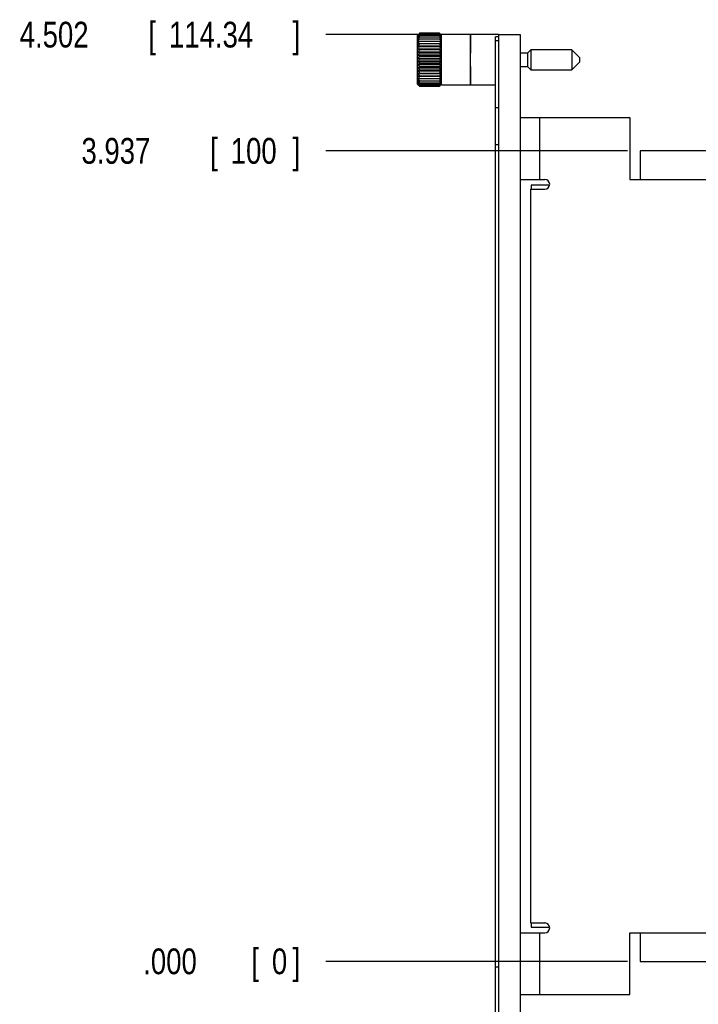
# Model space of a CAD drawing. Header units: inches. Extents: x 0 to 34, y 0 to 22.
# Tile 20 of 59: x 10.6 to 13.9, y 6.3 to 11.1. Entities that reach past the tile are written whole.
import ezdxf

# ---------------------------------------------------------------- set-up
doc = ezdxf.new("R2010")
doc.units = ezdxf.units.IN
doc.header["$LTSCALE"] = 1.87
doc.header["$MEASUREMENT"] = 0
doc.layers.get('0').update_dxf_attribs({"linetype": 'CONTINUOUS'})
doc.layers.add('DATUMCURVES', color=7, linetype='CONTINUOUS')
doc.layers.add('DIMENSIONS', color=7, linetype='CONTINUOUS')
doc.styles.get("Standard").update_dxf_attribs({"font": 'txt', "width": 0.8})
doc.dimstyles.new('DIMSTYLE_1', dxfattribs={"dimtxt": 0.125, "dimasz": 0.18, "dimexe": 0.18, "dimexo": 0.0625, "dimgap": 0.09, "dimtad": 0, "dimtih": 1, "dimtoh": 1, "dimdec": 3, "dimzin": 4, "dimdsep": 46, "dimtxsty": 'STANDARD', "dimblk": '_FILLED', "dimblk1": '_FILLED', "dimblk2": '_FILLED', "dimcen": 0.09, "dimadec": 0, "dimazin": 0, "dimtp": 0.001, "dimtm": 0.001, "dimtfac": 1, "dimtdec": 3, "dimtofl": 0, "dimtmove": 0, "dimatfit": 3, "dimldrblk": '_FILLED', "dimfxl": 1, "dimtolj": 1, "dimtzin": 4, "dimarcsym": 0})

# ---------------------------------------------------------------- blocks, each defined once
blk = doc.blocks.new('*D0')
at = {"layer": 'DIMENSIONS', "color": 2, "linetype": 'CONTINUOUS'}
blk.add_line((13.5561, 10.4375), (12.092, 10.4375), dxfattribs=at)
at = {"layer": 'DIMENSIONS', "color": 2, "linetype": 'CONTINUOUS', "width": 0.8}
for s, p in [('3.937', (10.9045, 10.375)), ('[', (11.5295, 10.375)), ('100', (11.6295, 10.375)), (']', (11.9295, 10.375))]:
    blk.add_text(s, height=0.125, dxfattribs=at).set_placement(p)
blk = doc.blocks.new('_FILLED')
at = {"color": 0, "linetype": 'BYBLOCK'}
blk.add_solid([(0, 0), (-1, 0.174), (-1, -0.174)], dxfattribs=at)
blk = doc.blocks.new('*D1')
at = {"layer": 'DIMENSIONS', "color": 2, "linetype": 'CONTINUOUS'}
blk.add_line((13.5561, 6.5005), (12.092, 6.5005), dxfattribs=at)
at = {"layer": 'DIMENSIONS', "color": 2, "linetype": 'CONTINUOUS', "width": 0.8}
for s, p in [('.000', (11.2045, 6.438)), ('[', (11.7295, 6.438)), ('0', (11.8295, 6.438)), (']', (11.9295, 6.438))]:
    blk.add_text(s, height=0.125, dxfattribs=at).set_placement(p)
blk = doc.blocks.new('*D2')
at = {"layer": 'DIMENSIONS', "color": 2, "linetype": 'CONTINUOUS'}
blk.add_line((19.4346, 6.517), (19.4346, 5.303), dxfattribs=at)
at = {"layer": 'DIMENSIONS', "color": 2, "linetype": 'CONTINUOUS', "width": 0.8}
for s, p in [(']', (19.4971, 5.1405)), ('165.22', (19.4971, 4.5405)), ('[', (19.4971, 4.4405)), ('6.505', (19.4971, 3.8155))]:
    blk.add_text(s, height=0.125, rotation=90, dxfattribs=at).set_placement(p)
blk = doc.blocks.new('*D4')
at = {"layer": 'DIMENSIONS', "color": 2, "linetype": 'CONTINUOUS'}
blk.add_line((12.8673, 5.9358), (12.092, 5.9358), dxfattribs=at)
at = {"layer": 'DIMENSIONS', "color": 2, "linetype": 'CONTINUOUS', "width": 0.8}
for s, p in [('-0', (10.6045, 5.8733)), ('.565', (10.8045, 5.8733)), ('[', (11.3295, 5.8733)), ('14.34', (11.4295, 5.8733)), (']', (11.9295, 5.8733))]:
    blk.add_text(s, height=0.125, dxfattribs=at).set_placement(p)
blk = doc.blocks.new('*D5')
at = {"layer": 'DIMENSIONS', "color": 2, "linetype": 'CONTINUOUS'}
blk.add_line((12.8673, 11.0021), (12.092, 11.0021), dxfattribs=at)
at = {"layer": 'DIMENSIONS', "color": 2, "linetype": 'CONTINUOUS', "width": 0.8}
for s, p in [('4.502', (10.6045, 10.9396)), ('[', (11.2295, 10.9396)), ('114.34', (11.3295, 10.9396)), (']', (11.9295, 10.9396))]:
    blk.add_text(s, height=0.125, dxfattribs=at).set_placement(p)

msp = doc.modelspace()

# ---------------------------------------------------------------- linework, layer by layer
at = {"color": 7, "linetype": 'CONTINUOUS'}
for p, q in [((12.5389, 11.0009), (12.536, 10.9981)), ((12.6434, 11.0087), (12.5467, 11.0087)), ((12.5467, 11.0076), (12.6434, 11.0076)), ((12.5467, 11.0043), (12.6434, 11.0043)), ((12.644, 11.0082), (12.6434, 11.0087)), ((12.6538, 10.9983), (12.6512, 11.0009)), ((12.6538, 10.7575), (12.6538, 11.0025)), ((12.9298, 11.0025), (12.6538, 11.0025)), ((12.9298, 11.0021), (12.9298, 5.9358)), ((12.9298, 11.0021), (13.0348, 11.0021)), ((13.0348, 11.0021), (13.0348, 5.9358)), ((12.536, 10.7619), (12.536, 10.9981)), ((12.539, 10.971), (12.6511, 10.971)), ((12.539, 10.9598), (12.6511, 10.9598)), ((12.5467, 10.9989), (12.6434, 10.9989)), ((12.5467, 10.9915), (12.6434, 10.9915)), ((12.5467, 10.9821), (12.6434, 10.9821)), ((12.5467, 10.9583), (12.6434, 10.9583)), ((12.9148, 5.9457), (12.9148, 10.992)), ((12.9298, 10.992), (12.9148, 10.992)), ((12.9298, 10.972), (12.9148, 10.972)), ((12.539, 10.9472), (12.6511, 10.9472)), ((12.539, 10.9335), (12.6511, 10.9335)), ((12.539, 10.9189), (12.6511, 10.9189)), ((12.5467, 10.9443), (12.6434, 10.9443)), ((12.5467, 10.9292), (12.6434, 10.9292)), ((12.5467, 10.9133), (12.6434, 10.9133)), ((13.071, 10.9127), (13.0348, 10.9127)), ((13.0871, 10.9288), (13.071, 10.9127)), ((13.071, 10.9127), (13.071, 10.8473)), ((13.0871, 10.9288), (13.0871, 10.8312)), ((13.2859, 10.9288), (13.0871, 10.9288)), ((13.2859, 10.9288), (13.2859, 10.8312)), ((13.3233, 10.8914), (13.2859, 10.9288)), ((12.539, 10.9036), (12.6511, 10.9036)), ((12.539, 10.8879), (12.6511, 10.8879)), ((12.539, 10.8721), (12.6511, 10.8721)), ((12.5467, 10.8968), (12.6434, 10.8968)), ((12.5467, 10.88), (12.6434, 10.88)), ((12.5467, 10.8632), (12.6434, 10.8632)), ((13.2859, 10.8312), (13.3233, 10.8686)), ((13.3233, 10.8914), (13.3233, 10.8686)), ((12.539, 10.8564), (12.6511, 10.8564)), ((12.539, 10.8411), (12.6511, 10.8411)), ((12.539, 10.8264), (12.6511, 10.8264)), ((12.539, 10.8127), (12.6511, 10.8127)), ((12.5467, 10.8467), (12.6434, 10.8467)), ((12.5467, 10.8307), (12.6434, 10.8307)), ((12.5467, 10.8156), (12.6434, 10.8156)), ((13.0348, 10.8473), (13.071, 10.8473)), ((13.071, 10.8473), (13.0871, 10.8312)), ((13.0871, 10.8312), (13.2859, 10.8312)), ((12.536, 10.7619), (12.5389, 10.759)), ((12.539, 10.8001), (12.6511, 10.8001)), ((12.539, 10.7889), (12.6511, 10.7889)), ((12.5467, 10.8016), (12.6434, 10.8016)), ((12.5467, 10.7778), (12.6434, 10.7778)), ((12.5467, 10.7685), (12.6434, 10.7685)), ((12.6512, 10.759), (12.6538, 10.7617)), ((12.5461, 10.7518), (12.5467, 10.7512)), ((12.5467, 10.761), (12.6434, 10.761)), ((12.5467, 10.7556), (12.6434, 10.7556)), ((12.5467, 10.7523), (12.6434, 10.7523)), ((12.5467, 10.7512), (12.6434, 10.7512)), ((12.6538, 10.7575), (12.9148, 10.7575)), ((12.9298, 10.646), (12.9148, 10.646)), ((13.0348, 10.599), (13.5678, 10.599)), ((13.1308, 10.299), (13.1308, 10.599)), ((13.5678, 10.599), (13.5678, 10.299)), ((12.9298, 10.466), (12.9148, 10.466)), ((13.6186, 10.4375), (13.6186, 10.299)), ((19.3556, 10.4375), (13.6186, 10.4375)), ((13.035, 10.299), (13.1548, 10.299)), ((13.5678, 10.299), (14.4678, 10.299)), ((13.0848, 10.251), (13.0848, 6.687)), ((13.0848, 10.251), (13.1548, 10.251)), ((13.0882, 10.2715), (13.0882, 10.251)), ((13.1781, 10.2715), (13.0882, 10.2715)), ((13.0848, 6.687), (13.1548, 6.687)), ((13.0882, 6.687), (13.0882, 6.6664)), ((13.0882, 6.6664), (13.1781, 6.6664)), ((13.035, 6.639), (13.1548, 6.639)), ((13.1308, 6.339), (13.1308, 6.639)), ((13.5678, 6.339), (13.5678, 6.639)), ((13.5678, 6.639), (14.4678, 6.639)), ((13.6186, 6.639), (13.6186, 6.5005)), ((12.9298, 6.4717), (12.9148, 6.4717)), ((13.6186, 6.5005), (19.3556, 6.5005)), ((13.0348, 6.339), (13.5678, 6.339))]:
    msp.add_line(p, q, dxfattribs=at)
for centre in [(13.1548, 10.275), (13.1548, 6.663)]:
    msp.add_arc(centre, 0.024, 270, 90, dxfattribs=at)
for points, knots in [([(12.5461, 11.0082), (12.5454, 11.0075), (12.5439, 11.0059), (12.5415, 11.0034), (12.5398, 11.0017), (12.539, 11.0008)], [0, 0, 0, 0, 0.289275, 0.648111, 1, 1, 1, 1]), ([(12.539, 11.0008), (12.5398, 11.0016), (12.5415, 11.0031), (12.5441, 11.0053), (12.5458, 11.0069), (12.5467, 11.0076)], [0, 0, 0, 0, 0.326372, 0.659714, 1, 1, 1, 1]), ([(12.5467, 11.0076), (12.5458, 11.0066), (12.544, 11.0047), (12.5415, 11.0017), (12.5398, 10.9997), (12.539, 10.9987)], [0, 0, 0, 0, 0.33932, 0.672656, 1, 1, 1, 1]), ([(12.539, 10.9987), (12.5398, 10.9994), (12.5415, 11.0006), (12.5441, 11.0025), (12.5458, 11.0037), (12.5467, 11.0043)], [0, 0, 0, 0, 0.325637, 0.658984, 1, 1, 1, 1]), ([(12.5467, 11.0043), (12.5458, 11.0032), (12.544, 11.0011), (12.5415, 10.9979), (12.5398, 10.9957), (12.539, 10.9946)], [0, 0, 0, 0, 0.33898, 0.672315, 1, 1, 1, 1]), ([(12.6434, 11.0076), (12.6443, 11.0069), (12.646, 11.0053), (12.6486, 11.0031), (12.6502, 11.0016), (12.6511, 11.0008)], [0, 0, 0, 0, 0.340286, 0.673628, 1, 1, 1, 1]), ([(12.6511, 10.9987), (12.6502, 10.9997), (12.6486, 11.0017), (12.646, 11.0047), (12.6443, 11.0066), (12.6434, 11.0076)], [0, 0, 0, 0, 0.327344, 0.66068, 1, 1, 1, 1]), ([(12.6434, 11.0043), (12.6443, 11.0037), (12.646, 11.0025), (12.6486, 11.0006), (12.6502, 10.9994), (12.6511, 10.9987)], [0, 0, 0, 0, 0.341016, 0.674363, 1, 1, 1, 1]), ([(12.6511, 10.9946), (12.6502, 10.9957), (12.6486, 10.9979), (12.646, 11.0011), (12.6443, 11.0032), (12.6434, 11.0043)], [0, 0, 0, 0, 0.327685, 0.66102, 1, 1, 1, 1]), ([(12.6511, 11.0008), (12.6502, 11.0017), (12.6486, 11.0035), (12.6462, 11.0059), (12.6446, 11.0075), (12.644, 11.0082)], [0, 0, 0, 0, 0.357435, 0.716301, 1, 1, 1, 1]), ([(12.539, 10.9946), (12.5398, 10.9951), (12.5415, 10.9961), (12.5441, 10.9975), (12.5458, 10.9984), (12.5467, 10.9989)], [0, 0, 0, 0, 0.324774, 0.658129, 1, 1, 1, 1]), ([(12.5467, 10.9989), (12.5458, 10.9978), (12.544, 10.9955), (12.5415, 10.992), (12.5398, 10.9897), (12.539, 10.9886)], [0, 0, 0, 0, 0.338736, 0.67207, 1, 1, 1, 1]), ([(12.539, 10.9886), (12.5398, 10.9889), (12.5415, 10.9895), (12.5441, 10.9905), (12.5458, 10.9911), (12.5467, 10.9915)], [0, 0, 0, 0, 0.323884, 0.657248, 1, 1, 1, 1]), ([(12.5467, 10.9915), (12.5458, 10.9903), (12.544, 10.9879), (12.5415, 10.9843), (12.5398, 10.9818), (12.539, 10.9807)], [0, 0, 0, 0, 0.338571, 0.671905, 1, 1, 1, 1]), ([(12.539, 10.9807), (12.5398, 10.9808), (12.5415, 10.9811), (12.5441, 10.9816), (12.5458, 10.982), (12.5467, 10.9821)], [0, 0, 0, 0, 0.32317, 0.656543, 1, 1, 1, 1]), ([(12.5467, 10.9821), (12.5458, 10.9809), (12.544, 10.9784), (12.5415, 10.9747), (12.5398, 10.9722), (12.539, 10.971)], [0, 0, 0, 0, 0.338475, 0.671808, 1, 1, 1, 1]), ([(12.5467, 10.971), (12.5458, 10.9698), (12.544, 10.9673), (12.5415, 10.9635), (12.5398, 10.9611), (12.539, 10.9598)], [0, 0, 0, 0, 0.338439, 0.671772, 1, 1, 1, 1]), ([(12.539, 10.9598), (12.5398, 10.9596), (12.5415, 10.9593), (12.5441, 10.9588), (12.5458, 10.9585), (12.5467, 10.9583)], [0, 0, 0, 0, 0.323147, 0.656519, 1, 1, 1, 1]), ([(12.5467, 10.9583), (12.5458, 10.9571), (12.544, 10.9546), (12.5415, 10.9509), (12.5398, 10.9485), (12.539, 10.9472)], [0, 0, 0, 0, 0.338463, 0.671796, 1, 1, 1, 1]), ([(12.6434, 10.9989), (12.6443, 10.9984), (12.646, 10.9975), (12.6486, 10.9961), (12.6502, 10.9951), (12.6511, 10.9946)], [0, 0, 0, 0, 0.341871, 0.675226, 1, 1, 1, 1]), ([(12.6511, 10.9886), (12.6502, 10.9897), (12.6486, 10.992), (12.646, 10.9955), (12.6443, 10.9978), (12.6434, 10.9989)], [0, 0, 0, 0, 0.32793, 0.661264, 1, 1, 1, 1]), ([(12.6434, 10.9915), (12.6443, 10.9911), (12.646, 10.9905), (12.6486, 10.9895), (12.6502, 10.9889), (12.6511, 10.9886)], [0, 0, 0, 0, 0.342752, 0.676116, 1, 1, 1, 1]), ([(12.6511, 10.9807), (12.6502, 10.9818), (12.6486, 10.9843), (12.646, 10.9879), (12.6443, 10.9903), (12.6434, 10.9915)], [0, 0, 0, 0, 0.328095, 0.661429, 1, 1, 1, 1]), ([(12.6434, 10.9821), (12.6443, 10.982), (12.646, 10.9816), (12.6486, 10.9811), (12.6502, 10.9808), (12.6511, 10.9807)], [0, 0, 0, 0, 0.343457, 0.67683, 1, 1, 1, 1]), ([(12.6511, 10.971), (12.6502, 10.9722), (12.6486, 10.9747), (12.646, 10.9784), (12.6443, 10.9809), (12.6434, 10.9821)], [0, 0, 0, 0, 0.328192, 0.661525, 1, 1, 1, 1]), ([(12.6511, 10.9598), (12.6502, 10.9611), (12.6486, 10.9635), (12.646, 10.9673), (12.6443, 10.9698), (12.6434, 10.971)], [0, 0, 0, 0, 0.328228, 0.661561, 1, 1, 1, 1]), ([(12.6434, 10.9583), (12.6443, 10.9585), (12.646, 10.9588), (12.6486, 10.9593), (12.6502, 10.9596), (12.6511, 10.9598)], [0, 0, 0, 0, 0.343481, 0.676853, 1, 1, 1, 1]), ([(12.6511, 10.9472), (12.6502, 10.9485), (12.6486, 10.9509), (12.646, 10.9546), (12.6443, 10.9571), (12.6434, 10.9583)], [0, 0, 0, 0, 0.328204, 0.661537, 1, 1, 1, 1]), ([(12.539, 10.9472), (12.5398, 10.9469), (12.5415, 10.9463), (12.5441, 10.9453), (12.5458, 10.9447), (12.5467, 10.9443)], [0, 0, 0, 0, 0.323836, 0.657199, 1, 1, 1, 1]), ([(12.5467, 10.9443), (12.5458, 10.9431), (12.544, 10.9407), (12.5415, 10.9371), (12.5398, 10.9347), (12.539, 10.9335)], [0, 0, 0, 0, 0.338548, 0.671882, 1, 1, 1, 1]), ([(12.539, 10.9335), (12.5398, 10.9331), (12.5415, 10.9321), (12.5441, 10.9307), (12.5458, 10.9297), (12.5467, 10.9292)], [0, 0, 0, 0, 0.324701, 0.658055, 1, 1, 1, 1]), ([(12.5467, 10.9292), (12.5458, 10.9281), (12.544, 10.9258), (12.5415, 10.9223), (12.5398, 10.92), (12.539, 10.9189)], [0, 0, 0, 0, 0.338701, 0.672035, 1, 1, 1, 1]), ([(12.539, 10.9189), (12.5398, 10.9183), (12.5415, 10.917), (12.5441, 10.9152), (12.5458, 10.9139), (12.5467, 10.9133)], [0, 0, 0, 0, 0.325536, 0.658882, 1, 1, 1, 1]), ([(12.5467, 10.9133), (12.5458, 10.9122), (12.544, 10.9101), (12.5415, 10.9068), (12.5398, 10.9047), (12.539, 10.9036)], [0, 0, 0, 0, 0.338933, 0.672268, 1, 1, 1, 1]), ([(12.6434, 10.9443), (12.6443, 10.9447), (12.646, 10.9453), (12.6486, 10.9463), (12.6502, 10.9469), (12.6511, 10.9472)], [0, 0, 0, 0, 0.342801, 0.676164, 1, 1, 1, 1]), ([(12.6511, 10.9335), (12.6502, 10.9347), (12.6486, 10.9371), (12.646, 10.9407), (12.6443, 10.9431), (12.6434, 10.9443)], [0, 0, 0, 0, 0.328118, 0.661452, 1, 1, 1, 1]), ([(12.6434, 10.9292), (12.6443, 10.9297), (12.646, 10.9307), (12.6486, 10.9321), (12.6502, 10.9331), (12.6511, 10.9335)], [0, 0, 0, 0, 0.341945, 0.675299, 1, 1, 1, 1]), ([(12.6511, 10.9189), (12.6502, 10.92), (12.6486, 10.9223), (12.646, 10.9258), (12.6443, 10.9281), (12.6434, 10.9292)], [0, 0, 0, 0, 0.327965, 0.661299, 1, 1, 1, 1]), ([(12.6434, 10.9133), (12.6443, 10.9139), (12.646, 10.9152), (12.6486, 10.917), (12.6502, 10.9183), (12.6511, 10.9189)], [0, 0, 0, 0, 0.341118, 0.674464, 1, 1, 1, 1]), ([(12.6511, 10.9036), (12.6502, 10.9047), (12.6486, 10.9068), (12.646, 10.9101), (12.6443, 10.9122), (12.6434, 10.9133)], [0, 0, 0, 0, 0.327732, 0.661067, 1, 1, 1, 1]), ([(12.539, 10.9036), (12.5398, 10.9028), (12.5415, 10.9013), (12.5441, 10.8991), (12.5458, 10.8975), (12.5467, 10.8968)], [0, 0, 0, 0, 0.32624, 0.659581, 1, 1, 1, 1]), ([(12.5467, 10.8968), (12.5458, 10.8958), (12.544, 10.8938), (12.5415, 10.8909), (12.5398, 10.8889), (12.539, 10.8879)], [0, 0, 0, 0, 0.33926, 0.672596, 1, 1, 1, 1]), ([(12.539, 10.8879), (12.5398, 10.887), (12.5415, 10.8853), (12.544, 10.8826), (12.5458, 10.8809), (12.5467, 10.88)], [0, 0, 0, 0, 0.326789, 0.660127, 1, 1, 1, 1]), ([(12.5467, 10.88), (12.5458, 10.8791), (12.544, 10.8773), (12.5415, 10.8747), (12.5398, 10.8729), (12.539, 10.8721)], [0, 0, 0, 0, 0.339873, 0.673211, 1, 1, 1, 1]), ([(12.539, 10.8721), (12.5398, 10.8711), (12.5415, 10.8691), (12.544, 10.8661), (12.5458, 10.8642), (12.5467, 10.8632)], [0, 0, 0, 0, 0.327404, 0.66074, 1, 1, 1, 1]), ([(12.5467, 10.8632), (12.5458, 10.8624), (12.5441, 10.8609), (12.5415, 10.8586), (12.5398, 10.8571), (12.539, 10.8564)], [0, 0, 0, 0, 0.340419, 0.67376, 1, 1, 1, 1]), ([(12.6434, 10.8968), (12.6443, 10.8975), (12.646, 10.8991), (12.6486, 10.9013), (12.6502, 10.9028), (12.6511, 10.9036)], [0, 0, 0, 0, 0.340419, 0.67376, 1, 1, 1, 1]), ([(12.6511, 10.8879), (12.6502, 10.8889), (12.6486, 10.8909), (12.646, 10.8938), (12.6443, 10.8958), (12.6434, 10.8968)], [0, 0, 0, 0, 0.327404, 0.66074, 1, 1, 1, 1]), ([(12.6434, 10.88), (12.6443, 10.8809), (12.646, 10.8826), (12.6486, 10.8853), (12.6502, 10.887), (12.6511, 10.8879)], [0, 0, 0, 0, 0.339873, 0.673211, 1, 1, 1, 1]), ([(12.6511, 10.8721), (12.6502, 10.8729), (12.6486, 10.8747), (12.646, 10.8773), (12.6443, 10.8791), (12.6434, 10.88)], [0, 0, 0, 0, 0.326789, 0.660127, 1, 1, 1, 1]), ([(12.6434, 10.8632), (12.6443, 10.8642), (12.646, 10.8661), (12.6486, 10.8691), (12.6502, 10.8711), (12.6511, 10.8721)], [0, 0, 0, 0, 0.33926, 0.672596, 1, 1, 1, 1]), ([(12.6511, 10.8564), (12.6502, 10.8571), (12.6486, 10.8586), (12.646, 10.8609), (12.6443, 10.8624), (12.6434, 10.8632)], [0, 0, 0, 0, 0.32624, 0.659581, 1, 1, 1, 1]), ([(12.539, 10.8564), (12.5398, 10.8553), (12.5415, 10.8531), (12.544, 10.8499), (12.5458, 10.8477), (12.5467, 10.8467)], [0, 0, 0, 0, 0.327732, 0.661067, 1, 1, 1, 1]), ([(12.5467, 10.8467), (12.5458, 10.846), (12.5441, 10.8448), (12.5415, 10.8429), (12.5398, 10.8417), (12.539, 10.8411)], [0, 0, 0, 0, 0.341118, 0.674464, 1, 1, 1, 1]), ([(12.539, 10.8411), (12.5398, 10.8399), (12.5415, 10.8376), (12.544, 10.8342), (12.5458, 10.8319), (12.5467, 10.8307)], [0, 0, 0, 0, 0.327965, 0.661299, 1, 1, 1, 1]), ([(12.5467, 10.8307), (12.5458, 10.8302), (12.5441, 10.8293), (12.5415, 10.8279), (12.5398, 10.8269), (12.539, 10.8264)], [0, 0, 0, 0, 0.341945, 0.675299, 1, 1, 1, 1]), ([(12.539, 10.8264), (12.5398, 10.8252), (12.5415, 10.8228), (12.544, 10.8192), (12.5458, 10.8168), (12.5467, 10.8156)], [0, 0, 0, 0, 0.328118, 0.661452, 1, 1, 1, 1]), ([(12.5467, 10.8156), (12.5458, 10.8153), (12.5441, 10.8146), (12.5415, 10.8137), (12.5398, 10.813), (12.539, 10.8127)], [0, 0, 0, 0, 0.342801, 0.676164, 1, 1, 1, 1]), ([(12.539, 10.8127), (12.5398, 10.8115), (12.5415, 10.809), (12.544, 10.8053), (12.5458, 10.8028), (12.5467, 10.8016)], [0, 0, 0, 0, 0.328204, 0.661537, 1, 1, 1, 1]), ([(12.6434, 10.8467), (12.6443, 10.8477), (12.646, 10.8499), (12.6486, 10.8531), (12.6502, 10.8553), (12.6511, 10.8564)], [0, 0, 0, 0, 0.338933, 0.672268, 1, 1, 1, 1]), ([(12.6511, 10.8411), (12.6502, 10.8417), (12.6486, 10.8429), (12.646, 10.8448), (12.6443, 10.846), (12.6434, 10.8467)], [0, 0, 0, 0, 0.325536, 0.658882, 1, 1, 1, 1]), ([(12.6434, 10.8307), (12.6443, 10.8319), (12.646, 10.8342), (12.6486, 10.8376), (12.6502, 10.8399), (12.6511, 10.8411)], [0, 0, 0, 0, 0.338701, 0.672035, 1, 1, 1, 1]), ([(12.6511, 10.8264), (12.6502, 10.8269), (12.6486, 10.8279), (12.646, 10.8293), (12.6443, 10.8302), (12.6434, 10.8307)], [0, 0, 0, 0, 0.324701, 0.658055, 1, 1, 1, 1]), ([(12.6434, 10.8156), (12.6443, 10.8168), (12.646, 10.8192), (12.6486, 10.8228), (12.6502, 10.8252), (12.6511, 10.8264)], [0, 0, 0, 0, 0.338548, 0.671882, 1, 1, 1, 1]), ([(12.6511, 10.8127), (12.6502, 10.813), (12.6486, 10.8137), (12.646, 10.8146), (12.6443, 10.8153), (12.6434, 10.8156)], [0, 0, 0, 0, 0.323836, 0.657199, 1, 1, 1, 1]), ([(12.6434, 10.8016), (12.6443, 10.8028), (12.646, 10.8053), (12.6486, 10.809), (12.6502, 10.8115), (12.6511, 10.8127)], [0, 0, 0, 0, 0.338463, 0.671796, 1, 1, 1, 1]), ([(12.5467, 10.8016), (12.5458, 10.8014), (12.5441, 10.8011), (12.5415, 10.8006), (12.5398, 10.8003), (12.539, 10.8001)], [0, 0, 0, 0, 0.343481, 0.676853, 1, 1, 1, 1]), ([(12.539, 10.8001), (12.5398, 10.7989), (12.5415, 10.7964), (12.544, 10.7927), (12.5458, 10.7902), (12.5467, 10.7889)], [0, 0, 0, 0, 0.328228, 0.661561, 1, 1, 1, 1]), ([(12.539, 10.7889), (12.5398, 10.7877), (12.5415, 10.7852), (12.544, 10.7815), (12.5458, 10.7791), (12.5467, 10.7778)], [0, 0, 0, 0, 0.328192, 0.661525, 1, 1, 1, 1]), ([(12.5467, 10.7778), (12.5458, 10.778), (12.5441, 10.7783), (12.5415, 10.7788), (12.5398, 10.7791), (12.539, 10.7793)], [0, 0, 0, 0, 0.343457, 0.67683, 1, 1, 1, 1]), ([(12.539, 10.7793), (12.5398, 10.7781), (12.5415, 10.7757), (12.544, 10.7721), (12.5458, 10.7697), (12.5467, 10.7685)], [0, 0, 0, 0, 0.328095, 0.661429, 1, 1, 1, 1]), ([(12.5467, 10.7685), (12.5458, 10.7688), (12.5441, 10.7694), (12.5415, 10.7704), (12.5398, 10.7711), (12.539, 10.7714)], [0, 0, 0, 0, 0.342752, 0.676116, 1, 1, 1, 1]), ([(12.539, 10.7714), (12.5398, 10.7702), (12.5415, 10.7679), (12.544, 10.7645), (12.5458, 10.7622), (12.5467, 10.761)], [0, 0, 0, 0, 0.32793, 0.661264, 1, 1, 1, 1]), ([(12.5467, 10.761), (12.5458, 10.7615), (12.5441, 10.7625), (12.5415, 10.7639), (12.5398, 10.7648), (12.539, 10.7653)], [0, 0, 0, 0, 0.341871, 0.675226, 1, 1, 1, 1]), ([(12.539, 10.7653), (12.5398, 10.7642), (12.5415, 10.7621), (12.544, 10.7589), (12.5458, 10.7567), (12.5467, 10.7556)], [0, 0, 0, 0, 0.327685, 0.66102, 1, 1, 1, 1]), ([(12.6511, 10.8001), (12.6502, 10.8003), (12.6486, 10.8006), (12.646, 10.8011), (12.6443, 10.8014), (12.6434, 10.8016)], [0, 0, 0, 0, 0.323147, 0.656519, 1, 1, 1, 1]), ([(12.6434, 10.7889), (12.6443, 10.7902), (12.646, 10.7927), (12.6486, 10.7964), (12.6502, 10.7989), (12.6511, 10.8001)], [0, 0, 0, 0, 0.338439, 0.671772, 1, 1, 1, 1]), ([(12.6434, 10.7778), (12.6443, 10.7791), (12.646, 10.7815), (12.6486, 10.7852), (12.6502, 10.7877), (12.6511, 10.7889)], [0, 0, 0, 0, 0.338475, 0.671808, 1, 1, 1, 1]), ([(12.6511, 10.7793), (12.6502, 10.7791), (12.6486, 10.7788), (12.646, 10.7783), (12.6443, 10.778), (12.6434, 10.7778)], [0, 0, 0, 0, 0.32317, 0.656543, 1, 1, 1, 1]), ([(12.6434, 10.7685), (12.6443, 10.7697), (12.646, 10.7721), (12.6486, 10.7757), (12.6502, 10.7781), (12.6511, 10.7793)], [0, 0, 0, 0, 0.338571, 0.671905, 1, 1, 1, 1]), ([(12.6511, 10.7714), (12.6502, 10.7711), (12.6486, 10.7704), (12.646, 10.7694), (12.6443, 10.7688), (12.6434, 10.7685)], [0, 0, 0, 0, 0.323884, 0.657248, 1, 1, 1, 1]), ([(12.6434, 10.761), (12.6443, 10.7622), (12.646, 10.7645), (12.6486, 10.7679), (12.6502, 10.7702), (12.6511, 10.7714)], [0, 0, 0, 0, 0.338736, 0.67207, 1, 1, 1, 1]), ([(12.6511, 10.7653), (12.6502, 10.7648), (12.6486, 10.7639), (12.646, 10.7625), (12.6443, 10.7615), (12.6434, 10.761)], [0, 0, 0, 0, 0.324774, 0.658129, 1, 1, 1, 1]), ([(12.6434, 10.7556), (12.6443, 10.7567), (12.646, 10.7589), (12.6486, 10.7621), (12.6502, 10.7642), (12.6511, 10.7653)], [0, 0, 0, 0, 0.33898, 0.672315, 1, 1, 1, 1]), ([(12.5467, 10.7556), (12.5458, 10.7562), (12.5441, 10.7575), (12.5415, 10.7594), (12.5398, 10.7606), (12.539, 10.7612)], [0, 0, 0, 0, 0.341016, 0.674363, 1, 1, 1, 1]), ([(12.539, 10.7612), (12.5398, 10.7602), (12.5415, 10.7583), (12.544, 10.7553), (12.5458, 10.7533), (12.5467, 10.7523)], [0, 0, 0, 0, 0.327344, 0.66068, 1, 1, 1, 1]), ([(12.5467, 10.7523), (12.5458, 10.7531), (12.5441, 10.7546), (12.5415, 10.7569), (12.5398, 10.7584), (12.539, 10.7592)], [0, 0, 0, 0, 0.340286, 0.673628, 1, 1, 1, 1]), ([(12.539, 10.7592), (12.5398, 10.7583), (12.5415, 10.7565), (12.5439, 10.7541), (12.5454, 10.7525), (12.5461, 10.7518)], [0, 0, 0, 0, 0.351889, 0.710725, 1, 1, 1, 1]), ([(12.6511, 10.7612), (12.6502, 10.7606), (12.6486, 10.7594), (12.646, 10.7575), (12.6443, 10.7562), (12.6434, 10.7556)], [0, 0, 0, 0, 0.325637, 0.658984, 1, 1, 1, 1]), ([(12.6434, 10.7523), (12.6443, 10.7533), (12.646, 10.7553), (12.6486, 10.7583), (12.6502, 10.7602), (12.6511, 10.7612)], [0, 0, 0, 0, 0.33932, 0.672656, 1, 1, 1, 1]), ([(12.6511, 10.7592), (12.6502, 10.7584), (12.6486, 10.7569), (12.646, 10.7546), (12.6443, 10.7531), (12.6434, 10.7523)], [0, 0, 0, 0, 0.326372, 0.659714, 1, 1, 1, 1]), ([(12.644, 10.7518), (12.6447, 10.7525), (12.6462, 10.7541), (12.6486, 10.7565), (12.6502, 10.7583), (12.6511, 10.7592)], [0, 0, 0, 0, 0.289275, 0.648111, 1, 1, 1, 1])]:
    msp.add_open_spline(points, degree=3, knots=knots, dxfattribs=at)
for points in [[(12.5467, 11.0087), (12.5465, 11.0085), (12.5463, 11.0083), (12.5461, 11.0082)], [(12.644, 11.0082), (12.6438, 11.0083), (12.6436, 11.0085), (12.6434, 11.0087)], [(12.5461, 10.7518), (12.5463, 10.7516), (12.5465, 10.7514), (12.5467, 10.7512)], [(12.6434, 10.7512), (12.6436, 10.7514), (12.6438, 10.7516), (12.644, 10.7518)]]:
    msp.add_open_spline(points, degree=3, dxfattribs=at)
at = {"color": 3, "linetype": 'CONTINUOUS'}
for points, knots in [([(12.7938, 10.88, 0.0385), (12.7938, 10.8822, 0.0385), (12.7938, 10.8868, 0.0384), (12.7938, 10.8961, 0.0376), (12.7938, 10.9082, 0.0355), (12.7938, 10.9229, 0.0311), (12.7938, 10.9426, 0.0223), (12.7938, 10.9659, 0.0056), (12.7938, 10.9875, -0.0219), (12.7938, 11.0005, -0.0544), (12.7938, 11.0039, -0.0879), (12.7938, 10.9994, -0.1143), (12.7938, 10.9926, -0.1329), (12.7938, 10.9863, -0.1454), (12.7938, 10.9786, -0.157), (12.7938, 10.966, -0.1723), (12.7938, 10.9453, -0.1893), (12.7938, 10.9248, -0.1986), (12.7938, 10.9133, -0.2019), (12.7938, 10.9127, -0.202)], [0, 0, 0, 0, 0.019191, 0.038968, 0.080223, 0.123724, 0.169239, 0.265053, 0.364778, 0.464504, 0.560318, 0.649154, 0.690419, 0.729362, 0.768305, 0.809569, 0.898405, 0.994219, 1, 1, 1, 1]), ([(12.7938, 10.8473, -0.202), (12.7938, 10.8466, -0.2019), (12.7938, 10.8352, -0.1986), (12.7938, 10.8146, -0.1893), (12.7938, 10.794, -0.1723), (12.7938, 10.7813, -0.157), (12.7938, 10.7737, -0.1454), (12.7938, 10.7674, -0.1329), (12.7938, 10.7605, -0.1143), (12.7938, 10.7561, -0.0879), (12.7938, 10.7594, -0.0544), (12.7938, 10.7724, -0.0219), (12.7938, 10.7941, 0.0056), (12.7938, 10.8173, 0.0223), (12.7938, 10.8371, 0.0311), (12.7938, 10.8517, 0.0355), (12.7938, 10.8638, 0.0376), (12.7938, 10.8732, 0.0384), (12.7938, 10.8777, 0.0385), (12.7938, 10.88, 0.0385)], [0, 0, 0, 0, 0.005781, 0.101595, 0.190431, 0.231695, 0.270638, 0.309581, 0.350846, 0.439682, 0.535496, 0.635222, 0.734947, 0.830761, 0.876276, 0.919777, 0.961032, 0.980809, 1, 1, 1, 1])]:
    msp.add_open_spline(points, degree=3, knots=knots, dxfattribs=at)
at = {"layer": 'DATUMCURVES', "color": 40, "linetype": 'CONTINUOUS'}
for points in [[(12.9148, 10.9701, 0.398), (12.9148, 10.9723, 0.398), (12.9148, 10.9746, 0.3976), (12.9148, 10.9767, 0.3969)], [(12.9148, 10.97, 0.3981), (12.9148, 10.97, 0.3981), (12.9148, 10.9701, 0.398), (12.9148, 10.9701, 0.398)], [(12.9148, 10.6444, 0.3981), (12.9148, 10.6449, 0.3981), (12.9148, 10.6455, 0.3981), (12.9148, 10.646, 0.3981)], [(12.9148, 10.6345, 0.2743), (12.9148, 10.6408, 0.2869), (12.9148, 10.6444, 0.301), (12.9148, 10.6444, 0.3146)], [(12.9148, 6.4596, 0.2712), (12.9148, 6.467, 0.2846), (12.9148, 6.4712, 0.2998), (12.9148, 6.4712, 0.3146)], [(12.9148, 6.2966, 0.2873), (12.9148, 6.2985, 0.2817), (12.9148, 6.3009, 0.2763), (12.9148, 6.3038, 0.2711)], [(12.9148, 6.292, 0.3146), (12.9148, 6.292, 0.3055), (12.9148, 6.2936, 0.2962), (12.9148, 6.2966, 0.2873)]]:
    msp.add_open_spline(points, degree=3, dxfattribs=at)
for points, knots in [([(12.9148, 10.646, 0.3981), (12.9148, 10.6624, 0.3981), (12.9148, 10.7704, 0.3981), (12.9148, 10.8784, 0.3981), (12.9148, 10.97, 0.3981)], [0, 0, 0, 0, 0.152165, 1, 1, 1, 1]), ([(12.9148, 10.477, 0.2712), (12.9148, 10.481, 0.264), (12.9148, 10.4931, 0.2477), (12.9148, 10.5198, 0.2302), (12.9148, 10.5551, 0.223), (12.9148, 10.5904, 0.2302), (12.9148, 10.6179, 0.2484), (12.9148, 10.6302, 0.2659), (12.9148, 10.6345, 0.2743)], [0, 0, 0, 0, 0.125452, 0.305792, 0.492008, 0.677651, 0.856916, 1, 1, 1, 1]), ([(12.9148, 6.4712, 0.3981), (12.9148, 6.6792, 0.3981), (12.9148, 8.0103, 0.3981), (12.9148, 9.3414, 0.3981), (12.9148, 10.4645, 0.3981)], [0, 0, 0, 0, 0.15625, 1, 1, 1, 1]), ([(12.9148, 6.3038, 0.2711), (12.9148, 6.3078, 0.2639), (12.9148, 6.3199, 0.2477), (12.9148, 6.3465, 0.2302), (12.9148, 6.3819, 0.223), (12.9148, 6.4172, 0.2302), (12.9148, 6.4437, 0.2478), (12.9148, 6.4556, 0.264), (12.9148, 6.4596, 0.2712)], [0, 0, 0, 0, 0.12773, 0.311347, 0.500983, 0.690001, 0.872525, 1, 1, 1, 1])]:
    msp.add_open_spline(points, degree=3, knots=knots, dxfattribs=at)

# ---------------------------------------------------------------- dimensions: what is measured, and where the dimension line sits
at = {"layer": 'DIMENSIONS', "color": 2, "linetype": 'CONTINUOUS'}
for feature_location, offset, dtype, origin, picture, middle in [((12.8673, 11.0021), (-0.7753, 0), 0, (12.9298, 6.5005), '*D5', (11.317, 11.0021)), ((13.5561, 10.4375), (-1.4641, 0), 0, (13.6186, 6.5005), '*D0', (11.467, 10.4375)), ((13.5561261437, 6.5004776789), (-1.4640803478, 0), 0, (13.6186261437, 6.5004776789), '*D1', (11.6170457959, 6.5004776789)), ((19.4346, 6.517), (0, -1.214), 1, (12.9298, 5.9358), '*D2', (19.4346, 4.528))]:
    dim = msp.add_ordinate_dim(feature_location=feature_location, offset=offset, dtype=dtype, origin=origin, dimstyle='DIMSTYLE_1', dxfattribs=at)
    dim.commit()
    dim.dimension.update_dxf_attribs({"geometry": picture, "text_midpoint": middle})
dim = msp.add_ordinate_dim(feature_location=(12.8673, 5.9358), offset=(-0.7753, 0), dtype=0, origin=(12.9298, 6.5005), text='-0<>', dimstyle='DIMSTYLE_1', dxfattribs=at)
dim.commit()
dim.dimension.update_dxf_attribs({"geometry": '*D4', "text_midpoint": (11.317, 5.9358)})

doc.saveas('drawing.dxf')
